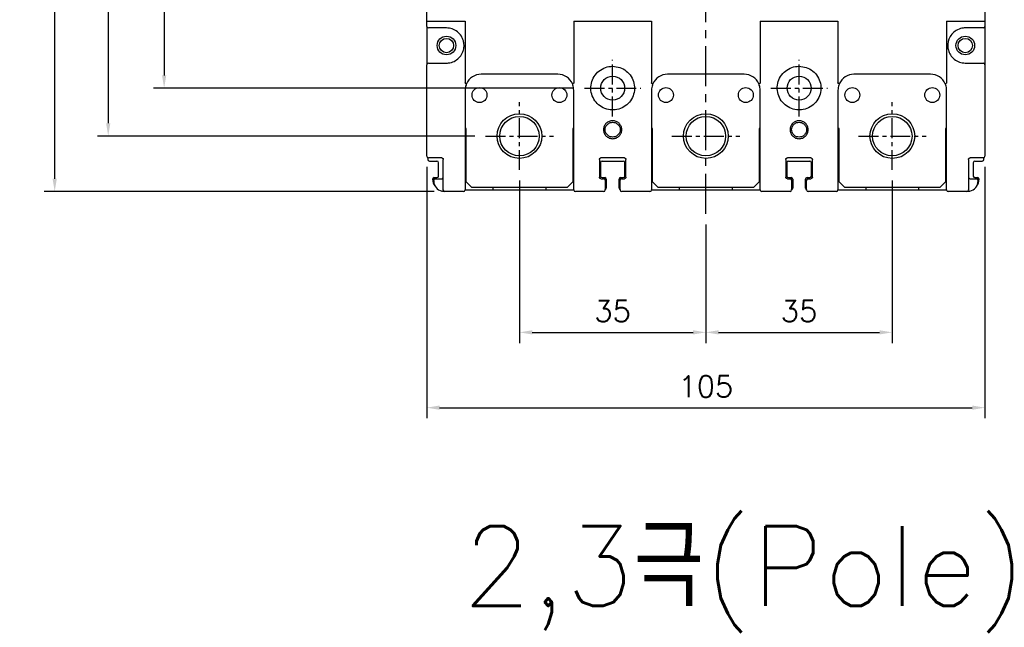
# Model space of a CAD drawing. Extents: x -408 to 2710, y -907 to 1735.
# Tile 4 of 16: x -110 to 75, y 1310 to 1424. Entities that reach past the tile are written whole.
import ezdxf

# ---------------------------------------------------------------- set-up
doc = ezdxf.new("R2010")
doc.units = 0
doc.header["$LTSCALE"] = 3
doc.header["$MEASUREMENT"] = 0
doc.linetypes.add('CENTER', pattern=[2, 1.25, -0.25, 0.25, -0.25])
doc.layers.get('0').update_dxf_attribs({"linetype": 'CONTINUOUS'})
doc.layers.get('Defpoints').update_dxf_attribs({"linetype": 'CONTINUOUS'})
doc.layers.add('cen', color=1, linetype='CENTER')
doc.layers.add('di', color=3, linetype='CONTINUOUS')
doc.styles.add('KIM', font='ROMANS.shx', dxfattribs={"height": 5, "bigfont": 'GSG1.shx'})
doc.styles.get("Standard").update_dxf_attribs({"font": 'romans.shx', "height": 4, "bigfont": 'ghs.shx'})
doc.dimstyles.new('STANDARD$0', dxfattribs={"dimtxt": 5, "dimasz": 5, "dimexe": 1, "dimexo": 2, "dimgap": 2, "dimtad": 1, "dimdec": 4, "dimzin": 12, "dimdsep": 46, "dimtxsty": 'KIM', "dimcen": -1, "dimdle": 0.1, "dimadec": 0, "dimazin": 0, "dimtfac": 1, "dimtdec": 4, "dimtmove": 0, "dimatfit": 3, "dimfxl": 0, "dimtolj": 1, "dimtzin": 0, "dimarcsym": 0})

# ---------------------------------------------------------------- blocks, each defined once
blk = doc.blocks.new('*D6')
at = {"layer": 'Defpoints', "color": 0}
for p in [(-103.16, 1556.33), (-29.91, 1556.33), (-29.91, 1391.53)]:
    blk.add_point(p, dxfattribs=at)
at = {"layer": 'di'}
for p, q in [((-31.91, 1556.33), (-105.16, 1556.33)), ((-103.16, 1393.93), (-103.16, 1553.93)), ((-31.91, 1391.53), (-105.16, 1391.53))]:
    blk.add_line(p, q, dxfattribs=at)
for points in [[(-103.56, 1553.93), (-102.76, 1553.93), (-103.16, 1556.33)], [(-103.56, 1393.93), (-102.76, 1393.93), (-103.16, 1391.53)]]:
    blk.add_solid(points, dxfattribs=at)
at = {"layer": 'di', "insert": (-107.16, 1473.93), "char_height": 4, "attachment_point": 5, "rotation": 90}
blk.add_mtext('\\A1;165', dxfattribs=at)
blk = doc.blocks.new('*D8')
at = {"layer": 'Defpoints', "color": 0}
for p in [(-15.91, 1395.56), (19.09, 1387.32), (19.09, 1365.08)]:
    blk.add_point(p, dxfattribs=at)
at = {"layer": 'di'}
for p, q in [((-15.91, 1393.56), (-15.91, 1363.08)), ((19.09, 1385.32), (19.09, 1363.08)), ((-13.51, 1365.08), (16.69, 1365.08))]:
    blk.add_line(p, q, dxfattribs=at)
for points in [[(-13.51, 1365.48), (-13.51, 1364.68), (-15.91, 1365.08)], [(16.69, 1365.48), (16.69, 1364.68), (19.09, 1365.08)]]:
    blk.add_solid(points, dxfattribs=at)
at = {"layer": 'di', "insert": (1.59, 1369.08), "char_height": 4, "attachment_point": 5}
blk.add_mtext('\\A1;35', dxfattribs=at)
blk = doc.blocks.new('*D9')
at = {"layer": 'Defpoints', "color": 0}
for p in [(54.09, 1395.56), (19.09, 1365.08), (54.09, 1365.08)]:
    blk.add_point(p, dxfattribs=at)
at = {"layer": 'di'}
for p, q in [((54.09, 1393.56), (54.09, 1363.08)), ((21.49, 1365.08), (51.69, 1365.08))]:
    blk.add_line(p, q, dxfattribs=at)
for points in [[(21.49, 1365.48), (21.49, 1364.68), (19.09, 1365.08)], [(51.69, 1365.48), (51.69, 1364.68), (54.09, 1365.08)]]:
    blk.add_solid(points, dxfattribs=at)
at = {"layer": 'di', "insert": (36.59, 1369.08), "char_height": 4, "attachment_point": 5}
blk.add_mtext('\\A1;35', dxfattribs=at)
blk = doc.blocks.new('*D10')
at = {"layer": 'Defpoints', "color": 0}
for p in [(-33.31, 1398.13), (71.49, 1398.13), (71.49, 1350.94)]:
    blk.add_point(p, dxfattribs=at)
at = {"layer": 'di'}
for p, q in [((-33.31, 1396.13), (-33.31, 1348.94)), ((71.49, 1396.13), (71.49, 1348.94)), ((-30.91, 1350.94), (69.09, 1350.94))]:
    blk.add_line(p, q, dxfattribs=at)
for points in [[(-30.91, 1351.34), (-30.91, 1350.54), (-33.31, 1350.94)], [(69.09, 1351.34), (69.09, 1350.54), (71.49, 1350.94)]]:
    blk.add_solid(points, dxfattribs=at)
at = {"layer": 'di', "insert": (19.09, 1354.94), "char_height": 4, "attachment_point": 5}
blk.add_mtext('\\A1;105', dxfattribs=at)
blk = doc.blocks.new('*D67')
at = {"layer": 'Defpoints', "color": 0}
for p in [(-3.71, 1536.93), (-82.61, 1410.93), (-3.71, 1410.93)]:
    blk.add_point(p, dxfattribs=at)
at = {"layer": 'di'}
for p, q in [((-5.71, 1536.93), (-84.61, 1536.93)), ((-82.61, 1534.53), (-82.61, 1413.33)), ((-5.71, 1410.93), (-84.61, 1410.93))]:
    blk.add_line(p, q, dxfattribs=at)
for points in [[(-83.01, 1534.53), (-82.21, 1534.53), (-82.61, 1536.93)], [(-83.01, 1413.33), (-82.21, 1413.33), (-82.61, 1410.93)]]:
    blk.add_solid(points, dxfattribs=at)
at = {"layer": 'di', "insert": (-86.61, 1473.93), "char_height": 4, "attachment_point": 5, "rotation": 90}
blk.add_mtext('\\A1;126', dxfattribs=at)
blk = doc.blocks.new('*D68')
at = {"layer": 'Defpoints', "color": 0}
for p in [(-22.28, 1545.93), (-93.11, 1401.93), (-22.28, 1401.93)]:
    blk.add_point(p, dxfattribs=at)
at = {"layer": 'di'}
for p, q in [((-24.28, 1545.93), (-95.11, 1545.93)), ((-93.11, 1543.53), (-93.11, 1404.33)), ((-24.28, 1401.93), (-95.11, 1401.93))]:
    blk.add_line(p, q, dxfattribs=at)
for points in [[(-93.51, 1543.53), (-92.71, 1543.53), (-93.11, 1545.93)], [(-93.51, 1404.33), (-92.71, 1404.33), (-93.11, 1401.93)]]:
    blk.add_solid(points, dxfattribs=at)
at = {"layer": 'di', "insert": (-97.11, 1473.93), "char_height": 4, "attachment_point": 5, "rotation": 90}
blk.add_mtext('\\A1;144', dxfattribs=at)

msp = doc.modelspace()

# ---------------------------------------------------------------- linework, layer by layer
for p, q in [((-33.307, 1423.531), (-33.307, 1447.943)), ((71.493, 1447.943), (71.493, 1423.531)), ((-33.307, 1422.531), (-33.307, 1423.531)), ((-33.307, 1423.531), (-33.038, 1423.531)), ((-33.038, 1423.531), (-26.107, 1423.531)), ((-26.107, 1423.531), (-26.107, 1419.902)), ((-5.707, 1423.531), (-5.707, 1411.906)), ((-5.707, 1423.531), (8.893, 1423.531)), ((8.893, 1423.531), (8.893, 1411.906)), ((29.293, 1423.531), (29.293, 1411.906)), ((29.293, 1423.531), (43.893, 1423.531)), ((43.893, 1423.531), (43.893, 1411.906)), ((64.293, 1423.531), (64.293, 1419.902)), ((64.293, 1423.531), (71.223, 1423.531)), ((71.223, 1423.531), (71.493, 1423.531)), ((71.493, 1423.531), (71.493, 1422.531)), ((-33.307, 1422.531), (-33.307, 1415.331)), ((-29.607, 1422.231), (-33.007, 1422.231)), ((71.193, 1422.231), (67.793, 1422.231)), ((71.493, 1422.531), (71.493, 1415.331)), ((-26.107, 1419.902), (-26.107, 1417.961)), ((64.293, 1419.902), (64.293, 1417.961)), ((-26.107, 1417.961), (-26.107, 1411.906)), ((64.293, 1417.961), (64.293, 1411.906)), ((-33.307, 1398.131), (-33.307, 1415.331)), ((-33.007, 1415.631), (-29.607, 1415.631)), ((67.793, 1415.631), (71.193, 1415.631)), ((71.493, 1415.331), (71.493, 1398.131)), ((-8.707, 1413.531), (-23.107, 1413.531)), ((26.293, 1413.531), (11.893, 1413.531)), ((61.293, 1413.531), (46.893, 1413.531)), ((-26.107, 1410.531), (-26.107, 1393.531)), ((-5.707, 1393.531), (-5.707, 1410.531)), ((8.893, 1410.531), (8.893, 1393.531)), ((29.293, 1393.531), (29.293, 1410.531)), ((43.893, 1410.531), (43.893, 1393.531)), ((64.293, 1393.531), (64.293, 1410.531)), ((-25.907, 1403.331), (-26.107, 1403.331)), ((-25.907, 1393.331), (-25.907, 1403.331)), ((-5.707, 1403.331), (-5.907, 1403.331)), ((-5.907, 1403.331), (-5.907, 1393.331)), ((9.093, 1403.331), (8.893, 1403.331)), ((9.093, 1393.331), (9.093, 1403.331)), ((29.293, 1403.331), (29.093, 1403.331)), ((29.093, 1403.331), (29.093, 1393.331)), ((44.093, 1403.331), (43.893, 1403.331)), ((44.093, 1393.331), (44.093, 1403.331)), ((64.293, 1403.331), (64.093, 1403.331)), ((64.093, 1403.331), (64.093, 1393.331)), ((-33.107, 1397.848), (-33.107, 1397.531)), ((-30.507, 1397.831), (-33.007, 1397.831)), ((-30.207, 1393.531), (-30.207, 1397.531)), ((-0.907, 1397.531), (-0.907, 1394.231)), ((3.793, 1397.831), (-0.607, 1397.831)), ((4.093, 1394.231), (4.093, 1397.531)), ((34.093, 1397.531), (34.093, 1394.231)), ((38.793, 1397.831), (34.393, 1397.831)), ((39.093, 1394.231), (39.093, 1397.531)), ((68.393, 1397.531), (68.393, 1393.531)), ((71.193, 1397.831), (68.693, 1397.831)), ((71.293, 1397.531), (71.293, 1397.848)), ((-32.807, 1397.231), (-31.407, 1397.231)), ((-31.107, 1394.431), (-31.107, 1396.931)), ((-0.707, 1396.931), (-0.707, 1394.431)), ((-0.407, 1397.231), (3.593, 1397.231)), ((3.893, 1394.431), (3.893, 1396.931)), ((34.293, 1396.931), (34.293, 1394.431)), ((34.593, 1397.231), (38.593, 1397.231)), ((38.893, 1394.431), (38.893, 1396.931)), ((69.293, 1396.931), (69.293, 1394.431)), ((69.593, 1397.231), (70.993, 1397.231)), ((-31.907, 1394.131), (-31.407, 1394.131)), ((-31.707, 1393.931), (-30.507, 1393.931)), ((-0.607, 1393.931), (-0.107, 1393.931)), ((-0.407, 1394.131), (0.093, 1394.131)), ((0.393, 1393.831), (0.393, 1392.131)), ((2.793, 1392.131), (2.793, 1393.831)), ((3.093, 1394.131), (3.593, 1394.131)), ((3.293, 1393.931), (3.793, 1393.931)), ((34.393, 1393.931), (34.893, 1393.931)), ((34.593, 1394.131), (35.093, 1394.131)), ((35.393, 1393.831), (35.393, 1392.131)), ((37.793, 1392.131), (37.793, 1393.831)), ((38.093, 1394.131), (38.593, 1394.131)), ((38.293, 1393.931), (38.793, 1393.931)), ((68.693, 1393.931), (69.893, 1393.931)), ((69.593, 1394.131), (70.093, 1394.131)), ((-32.007, 1393.531), (-32.007, 1393.631)), ((-25.907, 1393.331), (-24.907, 1392.331)), ((-24.907, 1392.331), (-6.907, 1392.331)), ((-20.907, 1392.331), (-20.907, 1391.831)), ((-10.907, 1391.831), (-10.907, 1392.331)), ((-6.907, 1392.331), (-5.907, 1393.331)), ((0.193, 1393.631), (0.193, 1393.531)), ((2.993, 1393.531), (2.993, 1393.631)), ((9.093, 1393.331), (10.093, 1392.331)), ((10.093, 1392.331), (28.093, 1392.331)), ((14.093, 1392.331), (14.093, 1391.831)), ((24.093, 1391.831), (24.093, 1392.331)), ((28.093, 1392.331), (29.093, 1393.331)), ((35.193, 1393.631), (35.193, 1393.531)), ((37.993, 1393.531), (37.993, 1393.631)), ((44.093, 1393.331), (45.093, 1392.331)), ((45.093, 1392.331), (63.093, 1392.331)), ((49.093, 1392.331), (49.093, 1391.831)), ((59.093, 1391.831), (59.093, 1392.331)), ((63.093, 1392.331), (64.093, 1393.331)), ((70.193, 1393.631), (70.193, 1393.531)), ((-26.407, 1391.531), (-29.907, 1391.531)), ((-26.107, 1391.831), (-20.907, 1391.831)), ((-20.907, 1391.831), (-10.907, 1391.831)), ((-10.907, 1391.831), (-5.707, 1391.831)), ((-0.107, 1391.531), (-5.407, 1391.531)), ((8.593, 1391.531), (3.293, 1391.531)), ((8.893, 1391.831), (14.093, 1391.831)), ((14.093, 1391.831), (24.093, 1391.831)), ((24.093, 1391.831), (29.293, 1391.831)), ((34.893, 1391.531), (29.593, 1391.531)), ((43.593, 1391.531), (38.293, 1391.531)), ((43.893, 1391.831), (49.093, 1391.831)), ((49.093, 1391.831), (59.093, 1391.831)), ((59.093, 1391.831), (64.293, 1391.831)), ((68.093, 1391.531), (64.593, 1391.531))]:
    msp.add_line(p, q)
for centre, radius in [((-29.607, 1418.931), 1.75), ((-29.607, 1418.931), 1.35), ((67.793, 1418.931), 1.75), ((67.793, 1418.931), 1.35), ((1.593, 1410.931), 2.25), ((36.593, 1410.931), 2.25), ((-23.407, 1409.631), 1.4), ((-8.407, 1409.631), 1.4), ((11.593, 1409.631), 1.4), ((26.593, 1409.631), 1.4), ((46.593, 1409.631), 1.4), ((61.593, 1409.631), 1.4), ((-15.907, 1401.931), 4.2), ((-15.907, 1401.931), 3.7), ((19.093, 1401.931), 4.2), ((19.093, 1401.931), 3.7), ((54.093, 1401.931), 4.2), ((54.093, 1401.931), 3.7)]:
    msp.add_circle(centre, radius)
for centre, radius, start, end in [((-33.007, 1422.531), 0.3, 180, 270), ((71.193, 1422.531), 0.3, 270, 0), ((-33.007, 1415.331), 0.3, 90, 180), ((71.193, 1415.331), 0.3, 0, 90), ((-23.107, 1410.531), 3, 90, 156.08575), ((-8.707, 1410.531), 3, 23.57658, 90), ((11.893, 1410.531), 3, 90, 156.42342), ((26.293, 1410.531), 3, 23.57658, 90), ((46.893, 1410.531), 3, 90, 156.42342), ((61.293, 1410.531), 3, 23.91425, 90), ((-33.007, 1398.131), 0.3, 180, 270), ((-32.807, 1397.531), 0.3, 180, 270), ((70.993, 1397.531), 0.3, 270, 0), ((71.193, 1398.131), 0.3, 270, 0), ((-31.407, 1396.931), 0.3, 0, 90), ((-0.407, 1396.931), 0.3, 90, 180), ((3.593, 1396.931), 0.3, 0, 90), ((34.593, 1396.931), 0.3, 90, 180), ((38.593, 1396.931), 0.3, 0, 90), ((69.593, 1396.931), 0.3, 90, 180), ((-31.907, 1393.831), 0.3, 90, 180), ((-30.207, 1393.831), 2, 180, 218.86166), ((-31.707, 1393.631), 0.3, 90, 180), ((-31.407, 1394.431), 0.3, 270, 0), ((-30.507, 1394.231), 0.3, 270, 0), ((-0.407, 1394.431), 0.3, 180, 270), ((-0.107, 1393.631), 0.3, 0, 90), ((0.093, 1393.831), 0.3, 0, 90), ((3.093, 1393.831), 0.3, 90, 180), ((3.293, 1393.631), 0.3, 90, 180), ((3.593, 1394.431), 0.3, 270, 0), ((34.593, 1394.431), 0.3, 180, 270), ((34.893, 1393.631), 0.3, 0, 90), ((35.093, 1393.831), 0.3, 0, 90), ((38.093, 1393.831), 0.3, 90, 180), ((38.293, 1393.631), 0.3, 90, 180), ((38.593, 1394.431), 0.3, 270, 0), ((68.693, 1394.231), 0.3, 180, 270), ((69.593, 1394.431), 0.3, 180, 270), ((69.893, 1393.631), 0.3, 0, 90), ((68.393, 1393.831), 2, 321.13834, 0), ((70.093, 1393.831), 0.3, 0, 90), ((-30.007, 1393.531), 2, 180, 257.26199), ((0.093, 1392.131), 0.3, 270, 0), ((3.093, 1392.131), 0.3, 180, 270), ((35.093, 1392.131), 0.3, 270, 0), ((38.093, 1392.131), 0.3, 180, 270), ((68.193, 1393.531), 2, 282.73801, 0), ((-29.907, 1391.831), 0.3, 180, 270), ((-26.407, 1391.831), 0.3, 270, 0), ((-5.407, 1391.831), 0.3, 180, 270), ((-0.107, 1391.831), 0.3, 270, 0), ((3.293, 1391.831), 0.3, 180, 270), ((8.593, 1391.831), 0.3, 270, 0), ((29.593, 1391.831), 0.3, 180, 270), ((34.893, 1391.831), 0.3, 270, 0), ((38.293, 1391.831), 0.3, 180, 270), ((43.593, 1391.831), 0.3, 270, 0), ((64.593, 1391.831), 0.3, 180, 270), ((68.093, 1391.831), 0.3, 270, 0)]:
    msp.add_arc(centre, radius, start, end)
for points, knots in [([(-26.429, 1419.821), (-26.541, 1420.12), (-26.783, 1420.768), (-27.517, 1421.556), (-28.497, 1422.123), (-29.237, 1422.195), (-29.607, 1422.231)], [0, 0, 0, 0, 0.2227662, 0.4825514, 0.7412797, 1, 1, 1, 1]), ([(67.793, 1422.231), (67.67, 1422.227), (67.178, 1422.21), (66.33, 1421.959), (65.416, 1421.307), (64.856, 1420.536), (64.677, 1420.004), (64.615, 1419.821)], [0, 0, 0, 0, 0.085994, 0.3460506, 0.6060455, 0.8645339, 1, 1, 1, 1]), ([(-26.429, 1418.042), (-26.428, 1418.047), (-26.34, 1418.363), (-26.256, 1418.971), (-26.375, 1419.555), (-26.429, 1419.821)], [0, 0, 0, 0, 0.0093509, 0.5479633, 1, 1, 1, 1]), ([(64.615, 1419.821), (64.613, 1419.815), (64.526, 1419.5), (64.441, 1418.892), (64.56, 1418.308), (64.615, 1418.042)], [0, 0, 0, 0, 0.0093529, 0.5479653, 1, 1, 1, 1]), ([(-29.607, 1415.631), (-29.485, 1415.636), (-28.992, 1415.652), (-28.145, 1415.904), (-27.231, 1416.555), (-26.671, 1417.327), (-26.491, 1417.859), (-26.429, 1418.042)], [0, 0, 0, 0, 0.0859931, 0.3460497, 0.6060455, 0.8645339, 1, 1, 1, 1]), ([(64.615, 1418.042), (64.726, 1417.743), (64.968, 1417.095), (65.702, 1416.306), (66.682, 1415.74), (67.423, 1415.668), (67.793, 1415.631)], [0, 0, 0, 0, 0.22276604, 0.48255114, 0.74128, 1, 1, 1, 1]), ([(1.593, 1415.031), (1.592, 1415.031), (1.133, 1415.031), (0.667, 1414.952), (-0.2, 1414.648), (-1.021, 1414.192), (-1.949, 1413.147), (-2.482, 1411.854), (-2.559, 1410.456), (-2.167, 1409.108), (-1.352, 1407.967), (-0.208, 1407.161), (0.986, 1406.822), (2.212, 1406.824), (3.407, 1407.167), (4.549, 1407.979), (5.357, 1409.12), (5.745, 1410.464), (5.666, 1411.863), (5.128, 1413.161), (4.193, 1414.196), (2.969, 1414.897), (2.051, 1414.986), (1.593, 1415.031)], [0, 0, 0, 0, 0.0000763, 0.0536402, 0.0537543, 0.1075291, 0.1611193, 0.2145293, 0.2680441, 0.3217861, 0.3755222, 0.4290985, 0.4826759, 0.5177357, 0.5714758, 0.625214, 0.6787244, 0.7321355, 0.7857308, 0.8395071, 0.8931783, 0.9466253, 1, 1, 1, 1]), ([(36.593, 1415.031), (36.592, 1415.031), (36.133, 1415.031), (35.667, 1414.952), (34.8, 1414.648), (33.979, 1414.192), (33.051, 1413.147), (32.518, 1411.854), (32.441, 1410.456), (32.833, 1409.108), (33.648, 1407.967), (34.792, 1407.161), (35.986, 1406.822), (37.212, 1406.824), (38.407, 1407.167), (39.549, 1407.979), (40.357, 1409.12), (40.745, 1410.464), (40.666, 1411.863), (40.128, 1413.161), (39.193, 1414.196), (37.969, 1414.897), (37.051, 1414.986), (36.593, 1415.031)], [0, 0, 0, 0, 0.0000762, 0.0536401, 0.0537542, 0.107529, 0.1611192, 0.2145292, 0.2680441, 0.3217861, 0.3755222, 0.4290984, 0.4826758, 0.5177356, 0.5714757, 0.6252139, 0.6787243, 0.7321354, 0.7857308, 0.839507, 0.8931783, 0.9466253, 1, 1, 1, 1]), ([(-26.093, 1411.863), (-26.095, 1411.864), (-26.099, 1411.866), (-26.103, 1411.874), (-26.107, 1411.887), (-26.107, 1411.899), (-26.107, 1411.906)], [0, 0, 0, 0, 0.11799722, 0.26700402, 0.55024109, 1, 1, 1, 1]), ([(-25.85, 1411.747), (-25.881, 1411.672), (-26.042, 1411.288), (-26.078, 1410.868), (-26.107, 1410.531)], [0, 0, 0, 0, 0.1968107, 1, 1, 1, 1]), ([(-26.093, 1411.863), (-26.063, 1411.849), (-26.002, 1411.822), (-25.926, 1411.787), (-25.872, 1411.761), (-25.853, 1411.75), (-25.85, 1411.748), (-25.85, 1411.748), (-25.85, 1411.747)], [0, 0, 0, 0, 0.22950765, 0.45901131, 0.68854732, 0.91814709, 0.9646001, 1, 1, 1, 1]), ([(-5.728, 1411.842), (-5.758, 1411.829), (-5.818, 1411.802), (-5.891, 1411.768), (-5.943, 1411.742), (-5.958, 1411.733), (-5.958, 1411.731), (-5.958, 1411.731)], [0, 0, 0, 0, 0.2372649, 0.4745247, 0.7118634, 0.9696105, 1, 1, 1, 1]), ([(-5.707, 1410.531), (-5.736, 1410.866), (-5.771, 1411.28), (-5.928, 1411.659), (-5.958, 1411.731)], [0, 0, 0, 0, 0.8100253, 1, 1, 1, 1]), ([(-5.707, 1411.906), (-5.707, 1411.898), (-5.708, 1411.883), (-5.711, 1411.863), (-5.718, 1411.851), (-5.723, 1411.845), (-5.726, 1411.843), (-5.728, 1411.842)], [0, 0, 0, 0, 0.3292579, 0.679718, 0.8200395, 0.9366362, 1, 1, 1, 1]), ([(8.913, 1411.842), (8.911, 1411.844), (8.906, 1411.847), (8.899, 1411.857), (8.894, 1411.877), (8.893, 1411.895), (8.893, 1411.906)], [0, 0, 0, 0, 0.1080101, 0.2482021, 0.5100032, 1, 1, 1, 1]), ([(9.143, 1411.731), (9.113, 1411.659), (8.957, 1411.28), (8.921, 1410.866), (8.893, 1410.531)], [0, 0, 0, 0, 0.1899747, 1, 1, 1, 1]), ([(8.913, 1411.842), (8.943, 1411.829), (9.003, 1411.802), (9.077, 1411.768), (9.128, 1411.742), (9.143, 1411.733), (9.143, 1411.731), (9.143, 1411.731)], [0, 0, 0, 0, 0.237263, 0.4745259, 0.7118635, 0.9696105, 1, 1, 1, 1]), ([(29.272, 1411.842), (29.242, 1411.829), (29.182, 1411.802), (29.109, 1411.768), (29.057, 1411.742), (29.042, 1411.733), (29.042, 1411.731), (29.042, 1411.731)], [0, 0, 0, 0, 0.2372646, 0.4745272, 0.7118634, 0.9696105, 1, 1, 1, 1]), ([(29.293, 1410.531), (29.264, 1410.866), (29.229, 1411.28), (29.072, 1411.659), (29.042, 1411.731)], [0, 0, 0, 0, 0.8100251, 1, 1, 1, 1]), ([(29.293, 1411.906), (29.293, 1411.898), (29.292, 1411.883), (29.289, 1411.863), (29.282, 1411.851), (29.277, 1411.845), (29.274, 1411.843), (29.272, 1411.842)], [0, 0, 0, 0, 0.3292644, 0.6797306, 0.8200545, 0.936635, 1, 1, 1, 1]), ([(43.913, 1411.842), (43.911, 1411.844), (43.906, 1411.847), (43.899, 1411.857), (43.894, 1411.877), (43.893, 1411.895), (43.893, 1411.906)], [0, 0, 0, 0, 0.1079992, 0.2482065, 0.5100034, 1, 1, 1, 1]), ([(44.143, 1411.731), (44.113, 1411.659), (43.957, 1411.28), (43.921, 1410.866), (43.893, 1410.531)], [0, 0, 0, 0, 0.1899747, 1, 1, 1, 1]), ([(44.143, 1411.731), (44.143, 1411.731), (44.143, 1411.733), (44.128, 1411.742), (44.077, 1411.768), (44.003, 1411.802), (43.943, 1411.829), (43.913, 1411.842)], [0, 0, 0, 0, 0.0303895, 0.2881366, 0.5254753, 0.7627351, 1, 1, 1, 1]), ([(64.035, 1411.747), (64.035, 1411.748), (64.035, 1411.748), (64.039, 1411.75), (64.057, 1411.761), (64.112, 1411.787), (64.188, 1411.822), (64.249, 1411.849), (64.279, 1411.863)], [0, 0, 0, 0, 0.0353999, 0.081853, 0.3114535, 0.5409947, 0.7704991, 1, 1, 1, 1]), ([(64.293, 1410.531), (64.264, 1410.868), (64.228, 1411.288), (64.067, 1411.672), (64.035, 1411.747)], [0, 0, 0, 0, 0.8031903, 1, 1, 1, 1]), ([(64.293, 1411.906), (64.293, 1411.901), (64.292, 1411.89), (64.29, 1411.877), (64.286, 1411.868), (64.282, 1411.865), (64.28, 1411.863), (64.279, 1411.863)], [0, 0, 0, 0, 0.33012392, 0.6817927, 0.82278425, 0.93977569, 1, 1, 1, 1]), ([(1.593, 1401.443), (1.369, 1401.466), (0.922, 1401.511), (0.364, 1401.912), (-0.027, 1402.463), (-0.146, 1403.131), (-0.027, 1403.798), (0.364, 1404.353), (0.922, 1404.741), (1.593, 1404.859), (2.263, 1404.741), (2.822, 1404.353), (3.212, 1403.798), (3.331, 1403.131), (3.213, 1402.463), (2.821, 1401.912), (2.263, 1401.511), (1.816, 1401.466), (1.593, 1401.443)], [0, 0, 0, 0, 0.0626625, 0.1252569, 0.1876091, 0.2499117, 0.3122306, 0.3746642, 0.4372713, 0.499994, 0.5626694, 0.6253258, 0.687682, 0.7500702, 0.8123041, 0.8747302, 0.9373543, 1, 1, 1, 1]), ([(1.593, 1401.731), (1.753, 1401.747), (2.012, 1401.772), (2.343, 1401.937), (2.592, 1402.132), (2.788, 1402.381), (2.948, 1402.712), (3.021, 1403.131), (2.948, 1403.549), (2.789, 1403.881), (2.592, 1404.13), (2.343, 1404.327), (2.012, 1404.486), (1.593, 1404.559), (1.174, 1404.486), (0.842, 1404.327), (0.593, 1404.13), (0.397, 1403.881), (0.238, 1403.55), (0.165, 1403.131), (0.238, 1402.712), (0.397, 1402.381), (0.594, 1402.132), (0.842, 1401.937), (1.174, 1401.772), (1.432, 1401.747), (1.593, 1401.731)], [0, 0, 0, 0, 0.0546307, 0.0878808, 0.1250146, 0.1621269, 0.1953515, 0.2499171, 0.3045107, 0.3377655, 0.3749181, 0.4120989, 0.4453755, 0.4999997, 0.5545884, 0.5878732, 0.6250791, 0.6622073, 0.6954539, 0.7500847, 0.8046157, 0.837848, 0.8749868, 0.9121204, 0.9453703, 1, 1, 1, 1]), ([(36.593, 1401.443), (36.369, 1401.466), (35.922, 1401.511), (35.364, 1401.912), (34.973, 1402.463), (34.854, 1403.131), (34.973, 1403.798), (35.364, 1404.353), (35.922, 1404.741), (36.593, 1404.859), (37.263, 1404.741), (37.822, 1404.353), (38.212, 1403.798), (38.331, 1403.131), (38.213, 1402.463), (37.821, 1401.912), (37.263, 1401.511), (36.816, 1401.466), (36.593, 1401.443)], [0, 0, 0, 0, 0.0626624, 0.1252567, 0.1876089, 0.2499115, 0.3122304, 0.374664, 0.4372711, 0.4999939, 0.5626692, 0.6253256, 0.6876819, 0.7500701, 0.8123039, 0.87473, 0.9373542, 1, 1, 1, 1]), ([(36.593, 1401.731), (36.753, 1401.747), (37.012, 1401.772), (37.343, 1401.937), (37.592, 1402.132), (37.788, 1402.381), (37.948, 1402.712), (38.021, 1403.131), (37.948, 1403.549), (37.789, 1403.881), (37.592, 1404.13), (37.343, 1404.327), (37.012, 1404.486), (36.593, 1404.559), (36.174, 1404.486), (35.842, 1404.327), (35.593, 1404.13), (35.397, 1403.881), (35.238, 1403.55), (35.165, 1403.131), (35.238, 1402.712), (35.397, 1402.381), (35.594, 1402.132), (35.842, 1401.937), (36.174, 1401.772), (36.432, 1401.747), (36.593, 1401.731)], [0, 0, 0, 0, 0.0546309, 0.087881, 0.1250148, 0.1621271, 0.1953517, 0.2499173, 0.3045109, 0.3377657, 0.3749183, 0.4120991, 0.4453757, 0.5, 0.5545886, 0.5878734, 0.6250794, 0.6622075, 0.6954542, 0.7500849, 0.8046159, 0.8378482, 0.874987, 0.9121206, 0.9453705, 1, 1, 1, 1]), ([(-30.507, 1397.831), (-30.474, 1397.828), (-30.406, 1397.821), (-30.316, 1397.77), (-30.248, 1397.694), (-30.212, 1397.609), (-30.209, 1397.553), (-30.207, 1397.531)], [0, 0, 0, 0, 0.2148119, 0.4295297, 0.6441733, 0.8587843, 1, 1, 1, 1]), ([(-0.907, 1397.531), (-0.904, 1397.565), (-0.897, 1397.632), (-0.846, 1397.722), (-0.77, 1397.79), (-0.685, 1397.826), (-0.63, 1397.83), (-0.607, 1397.831)], [0, 0, 0, 0, 0.21377776, 0.42779968, 0.64235645, 0.8574934, 1, 1, 1, 1]), ([(3.793, 1397.831), (3.826, 1397.828), (3.894, 1397.821), (3.984, 1397.77), (4.052, 1397.693), (4.088, 1397.609), (4.091, 1397.553), (4.093, 1397.531)], [0, 0, 0, 0, 0.2154048, 0.430751, 0.6457709, 0.8601704, 1, 1, 1, 1]), ([(34.093, 1397.531), (34.096, 1397.565), (34.103, 1397.632), (34.154, 1397.722), (34.23, 1397.79), (34.315, 1397.826), (34.37, 1397.83), (34.393, 1397.831)], [0, 0, 0, 0, 0.2137779, 0.4278023, 0.6423595, 0.857497, 1, 1, 1, 1]), ([(38.793, 1397.831), (38.826, 1397.828), (38.894, 1397.821), (38.984, 1397.77), (39.052, 1397.693), (39.088, 1397.609), (39.091, 1397.553), (39.093, 1397.531)], [0, 0, 0, 0, 0.2154047, 0.4307508, 0.6457719, 0.8601705, 1, 1, 1, 1]), ([(68.393, 1397.531), (68.396, 1397.565), (68.403, 1397.633), (68.454, 1397.722), (68.531, 1397.79), (68.615, 1397.826), (68.671, 1397.83), (68.693, 1397.831)], [0, 0, 0, 0, 0.21461405, 0.42924153, 0.64388715, 0.85859159, 1, 1, 1, 1]), ([(-0.607, 1393.931), (-0.641, 1393.935), (-0.709, 1393.941), (-0.799, 1393.993), (-0.866, 1394.069), (-0.902, 1394.154), (-0.906, 1394.209), (-0.907, 1394.231)], [0, 0, 0, 0, 0.2154079, 0.4307499, 0.645773, 0.8601709, 1, 1, 1, 1]), ([(4.093, 1394.231), (4.089, 1394.198), (4.083, 1394.13), (4.031, 1394.04), (3.955, 1393.973), (3.871, 1393.937), (3.815, 1393.933), (3.793, 1393.931)], [0, 0, 0, 0, 0.2137781, 0.4278017, 0.6423592, 0.8574968, 1, 1, 1, 1]), ([(34.393, 1393.931), (34.359, 1393.935), (34.291, 1393.941), (34.201, 1393.993), (34.134, 1394.069), (34.098, 1394.154), (34.094, 1394.209), (34.093, 1394.231)], [0, 0, 0, 0, 0.2154045, 0.4307505, 0.6457714, 0.8601706, 1, 1, 1, 1]), ([(39.093, 1394.231), (39.089, 1394.198), (39.083, 1394.13), (39.031, 1394.04), (38.955, 1393.973), (38.871, 1393.937), (38.815, 1393.933), (38.793, 1393.931)], [0, 0, 0, 0, 0.21377766, 0.42780207, 0.64235941, 0.85749693, 1, 1, 1, 1]), ([(-30.207, 1391.831), (-30.207, 1391.84), (-30.207, 1391.86), (-30.207, 1392.064), (-30.207, 1392.449), (-30.207, 1392.958), (-30.207, 1393.34), (-30.207, 1393.531)], [0, 0, 0, 0, 0.1412382, 0.3559327, 0.5706231, 0.78531, 1, 1, 1, 1]), ([(-26.107, 1393.531), (-26.107, 1393.409), (-26.107, 1393.096), (-26.107, 1392.618), (-26.107, 1392.184), (-26.107, 1391.888), (-26.107, 1391.85), (-26.107, 1391.831)], [0, 0, 0, 0, 0.137452, 0.3519143, 0.5675312, 0.7837769, 1, 1, 1, 1]), ([(-5.707, 1391.831), (-5.707, 1391.84), (-5.707, 1391.863), (-5.707, 1392.074), (-5.707, 1392.458), (-5.707, 1392.963), (-5.707, 1393.342), (-5.707, 1393.531)], [0, 0, 0, 0, 0.15009441, 0.3650111, 0.57741866, 0.78868883, 1, 1, 1, 1]), ([(0.193, 1393.531), (0.193, 1393.406), (0.193, 1393.091), (0.193, 1392.613), (0.193, 1392.181), (0.193, 1391.888), (0.193, 1391.85), (0.193, 1391.831)], [0, 0, 0, 0, 0.140715, 0.3553805, 0.5702025, 0.7851018, 1, 1, 1, 1]), ([(2.993, 1391.831), (2.993, 1391.84), (2.993, 1391.86), (2.993, 1392.065), (2.993, 1392.449), (2.993, 1392.958), (2.993, 1393.34), (2.993, 1393.531)], [0, 0, 0, 0, 0.1417401, 0.356451, 0.5710119, 0.7855028, 1, 1, 1, 1]), ([(8.893, 1393.531), (8.893, 1393.413), (8.893, 1393.104), (8.893, 1392.627), (8.893, 1392.188), (8.893, 1391.889), (8.893, 1391.85), (8.893, 1391.831)], [0, 0, 0, 0, 0.1324431, 0.3466024, 0.5634526, 0.781752, 1, 1, 1, 1]), ([(29.293, 1391.831), (29.293, 1391.84), (29.293, 1391.863), (29.293, 1392.074), (29.293, 1392.458), (29.293, 1392.963), (29.293, 1393.342), (29.293, 1393.531)], [0, 0, 0, 0, 0.15009441, 0.3650111, 0.57741866, 0.78868883, 1, 1, 1, 1]), ([(35.193, 1393.531), (35.193, 1393.406), (35.193, 1393.091), (35.193, 1392.613), (35.193, 1392.181), (35.193, 1391.888), (35.193, 1391.85), (35.193, 1391.831)], [0, 0, 0, 0, 0.140715, 0.3553805, 0.5702025, 0.7851018, 1, 1, 1, 1]), ([(37.993, 1391.831), (37.993, 1391.84), (37.993, 1391.86), (37.993, 1392.065), (37.993, 1392.449), (37.993, 1392.958), (37.993, 1393.34), (37.993, 1393.531)], [0, 0, 0, 0, 0.1417401, 0.356451, 0.5710119, 0.7855028, 1, 1, 1, 1]), ([(43.893, 1393.531), (43.893, 1393.413), (43.893, 1393.104), (43.893, 1392.627), (43.893, 1392.188), (43.893, 1391.889), (43.893, 1391.85), (43.893, 1391.831)], [0, 0, 0, 0, 0.1324431, 0.3466024, 0.5634526, 0.781752, 1, 1, 1, 1]), ([(64.293, 1391.831), (64.293, 1391.84), (64.293, 1391.861), (64.293, 1392.068), (64.293, 1392.453), (64.293, 1392.96), (64.293, 1393.341), (64.293, 1393.531)], [0, 0, 0, 0, 0.1450561, 0.359842, 0.573548, 0.7867639, 1, 1, 1, 1]), ([(68.393, 1393.531), (68.393, 1393.34), (68.393, 1392.958), (68.393, 1392.449), (68.393, 1392.064), (68.393, 1391.86), (68.393, 1391.84), (68.393, 1391.831)], [0, 0, 0, 0, 0.21469, 0.4293769, 0.6440673, 0.8587618, 1, 1, 1, 1]), ([(-30.007, 1391.531), (-30.018, 1391.531), (-30.063, 1391.532), (-30.16, 1391.536), (-30.304, 1391.551), (-30.402, 1391.571), (-30.448, 1391.581)], [0, 0, 0, 0, 0.0966548, 0.4144538, 0.7273244, 1, 1, 1, 1]), ([(-29.907, 1391.531), (-29.908, 1391.531), (-29.923, 1391.531), (-29.953, 1391.531), (-29.989, 1391.531), (-30.007, 1391.531)], [0, 0, 0, 0, 0.0196403, 0.5115554, 1, 1, 1, 1]), ([(68.193, 1391.531), (68.175, 1391.531), (68.139, 1391.531), (68.109, 1391.531), (68.093, 1391.531), (68.093, 1391.531)], [0, 0, 0, 0, 0.4884397, 0.9803595, 1, 1, 1, 1]), ([(68.634, 1391.581), (68.589, 1391.571), (68.49, 1391.551), (68.328, 1391.534), (68.241, 1391.532), (68.193, 1391.531)], [0, 0, 0, 0, 0.2651575, 0.5903319, 1, 1, 1, 1])]:
    msp.add_open_spline(points, degree=3, knots=knots)
at = {"layer": 'cen', "ltscale": 2}
msp.add_line((19.093, 1387.317), (19.093, 1567.125), dxfattribs=at)
at = {"layer": 'cen'}
for p, q in [((1.593, 1405.624), (1.593, 1416.239)), ((36.593, 1405.624), (36.593, 1416.239)), ((-3.715, 1410.931), (6.9, 1410.931)), ((31.285, 1410.931), (41.9, 1410.931)), ((-15.907, 1395.563), (-15.907, 1408.3)), ((54.093, 1395.563), (54.093, 1408.3)), ((-22.276, 1401.931), (-9.539, 1401.931)), ((12.724, 1401.931), (25.461, 1401.931)), ((47.724, 1401.931), (60.461, 1401.931))]:
    msp.add_line(p, q, dxfattribs=at)

# ---------------------------------------------------------------- texts
at = {"layer": 'di', "insert": (-26.564, 1328.718), "char_height": 15, "width": 116.39597, "attachment_point": 1}
msp.add_mtext('{\\Fromans,hgs|c129;2,3극(Pole)}', dxfattribs=at)

# ---------------------------------------------------------------- dimensions: what is measured, and where the dimension line sits
at = {"layer": 'di'}
dim = msp.add_linear_dim(base=(-103.16, 1556.331), p1=(-29.907, 1391.531), p2=(-29.907, 1556.331), angle=90, text='165', dimstyle='STANDARD$0', override={"dimtxt": 4, "dimasz": 2.4, "dimexe": 2, "dimdec": 2, "dimzin": 8, "dimtxsty": 'Standard', "dimcen": 0, "dimdle": 0, "dimclrd": 256, "dimclre": 256, "dimclrt": 256, "dimadec": 2, "dimazin": 2, "dimtfac": 0.6, "dimtdec": 2, "dimtzin": 8, "dimlwd": 65535, "dimlwe": 65535}, dxfattribs=at)
dim.commit()
dim.dimension.update_dxf_attribs({"geometry": '*D6', "text_midpoint": (-103.16, 1473.931), "dimtype": 160})
for base, p1, p2, picture, middle in [((-93.112, 1401.931), (-22.276, 1545.931), (-22.276, 1401.931), '*D68', (-93.112, 1473.931)), ((-82.605, 1410.931), (-3.715, 1536.931), (-3.715, 1410.931), '*D67', (-82.605, 1473.931))]:
    dim = msp.add_linear_dim(base=base, p1=p1, p2=p2, angle=90, dimstyle='STANDARD$0', override={"dimtxt": 4, "dimasz": 2.4, "dimexe": 2, "dimdec": 2, "dimzin": 8, "dimtxsty": 'Standard', "dimcen": 0, "dimdle": 0, "dimclrd": 256, "dimclre": 256, "dimclrt": 256, "dimadec": 2, "dimazin": 2, "dimtfac": 0.6, "dimtdec": 2, "dimtzin": 8, "dimlwd": 65535, "dimlwe": 65535}, dxfattribs=at)
    dim.commit()
    dim.dimension.update_dxf_attribs({"geometry": picture, "text_midpoint": middle, "dimtype": 160})
dim = msp.add_linear_dim(base=(71.493, 1350.943), p1=(-33.307, 1398.131), p2=(71.493, 1398.131), text='105', dimstyle='STANDARD$0', override={"dimtxt": 4, "dimasz": 2.4, "dimexe": 2, "dimdec": 2, "dimzin": 8, "dimtxsty": 'Standard', "dimcen": 0, "dimdle": 0, "dimclrd": 256, "dimclre": 256, "dimclrt": 256, "dimadec": 2, "dimazin": 2, "dimtfac": 0.6, "dimtdec": 2, "dimtzin": 8, "dimlwd": 65535, "dimlwe": 65535}, dxfattribs=at)
dim.commit()
dim.dimension.update_dxf_attribs({"geometry": '*D10', "text_midpoint": (19.093, 1350.943), "dimtype": 160})
dim = msp.add_linear_dim(base=(19.093, 1365.079), p1=(-15.907, 1395.563), p2=(19.093, 1387.317), dimstyle='STANDARD$0', override={"dimtxt": 4, "dimasz": 2.4, "dimexe": 2, "dimdec": 2, "dimzin": 8, "dimtxsty": 'Standard', "dimcen": 0, "dimdle": 0, "dimclrd": 256, "dimclre": 256, "dimclrt": 256, "dimadec": 2, "dimazin": 2, "dimtfac": 0.6, "dimtdec": 2, "dimtzin": 8, "dimlwd": 65535, "dimlwe": 65535}, dxfattribs=at)
dim.commit()
dim.dimension.update_dxf_attribs({"geometry": '*D8', "text_midpoint": (1.593, 1365.079), "dimtype": 160})
dim = msp.add_linear_dim(base=(54.093, 1365.079), p1=(19.093, 1365.079), p2=(54.093, 1395.563), dimstyle='STANDARD$0', override={"dimtxt": 4, "dimasz": 2.4, "dimexe": 2, "dimdec": 2, "dimzin": 8, "dimtxsty": 'Standard', "dimcen": 0, "dimdle": 0, "dimclrd": 256, "dimclre": 256, "dimclrt": 256, "dimadec": 2, "dimazin": 2, "dimtfac": 0.6, "dimtdec": 2, "dimtzin": 8, "dimlwd": 65535, "dimlwe": 65535}, dxfattribs=at)
dim.commit()
dim.dimension.update_dxf_attribs({"geometry": '*D9', "text_midpoint": (36.593, 1369.079)})

doc.saveas('drawing.dxf')
